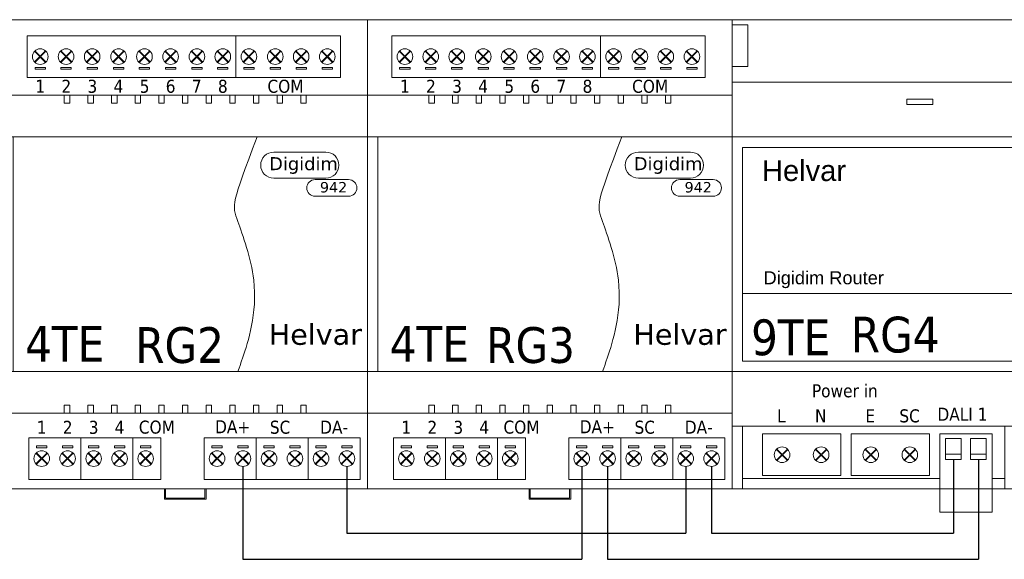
# Model space of a CAD drawing. Extents: x -74 to 5858, y 2827 to 3927.
# Tile 11 of 35: x 1160 to 1349, y 3178 to 3282. Entities that reach past the tile are written whole.
import ezdxf
from ezdxf.enums import TextEntityAlignment as Align

# ---------------------------------------------------------------- set-up
doc = ezdxf.new("R2010")
doc.units = 0
doc.header["$MEASUREMENT"] = 0
doc.layers.get('0').update_dxf_attribs({"linetype": 'CONTINUOUS'})
doc.layers.add('Kader', color=7, linetype='CONTINUOUS', lineweight=50)
doc.styles.add('Arial', font='arial.ttf')
doc.styles.add('HELVAR', font='tahoma.ttf')
doc.styles.get("Standard").update_dxf_attribs({"font": 'txt.shx'})

# ---------------------------------------------------------------- blocks, each defined once
blk = doc.blocks.new('(910) Digidim Router')
at = {"color": 0, "lineweight": 9}
for p, q in [((0, 0), (0, 90)), ((0, 78), (0, 90)), ((0, 89), (3, 89)), ((0, 81), (0, 89)), ((3, 89), (3, 81)), ((155, 81), (155, 89)), ((155, 89), (158, 89)), ((155, 81), (155, 89)), ((158, 90), (158, 0)), ((158, 90), (158, 83.5)), ((158, 90), (158, 78)), ((158, 90), (158, 80)), ((158, 90), (158, 75)), ((158, 89), (158, 81)), ((0, 81), (3, 81)), ((3, 81), (0, 81)), ((158, 81), (155, 81)), ((158, 81), (155, 81)), ((158, 80), (158, 78)), ((0, 78), (158, 78)), ((0, 67.5), (0, 78)), ((158, 78), (0, 78)), ((158, 78), (0, 78)), ((158, 78), (158, 67.5)), ((33.54, 74.74), (38.54, 74.74)), ((33.54, 73.74), (33.54, 74.74)), ((33.54, 74.74), (38.54, 74.74)), ((33.54, 73.74), (33.54, 74.74)), ((38.54, 73.74), (33.54, 73.74)), ((38.54, 73.74), (33.54, 73.74)), ((38.54, 74.74), (38.54, 73.74)), ((38.54, 74.74), (38.54, 73.74)), ((119.46, 74.74), (124.46, 74.74)), ((119.46, 73.74), (119.46, 74.74)), ((124.46, 74.74), (119.46, 74.74)), ((119.46, 74.74), (119.46, 73.74)), ((124.46, 73.74), (119.46, 73.74)), ((119.46, 73.74), (124.46, 73.74)), ((124.46, 74.74), (124.46, 73.74)), ((124.46, 73.74), (124.46, 74.74)), ((158, 67.5), (0, 67.5)), ((0, 67.5), (0, 22.5)), ((0, 67.5), (0, 65.5)), ((0, 67.5), (158, 67.5)), ((0, 22.5), (0, 67.5)), ((158, 67.5), (0, 67.5)), ((158, 45), (158, 67.5)), ((158, 67.5), (158, 22.5)), ((2, 65.5), (156, 65.5)), ((2, 24.5), (2, 65.5)), ((2, 65.5), (156, 65.5)), ((2, 37.5), (2, 65.5)), ((156, 65.5), (156, 24.5)), ((156, 65.5), (156, 37.5)), ((156, 65.5), (156, 35.5)), ((78.35, 63.02), (88.35, 63.02)), ((130.77, 63.17), (140.77, 63.17)), ((90.85, 60.52), (90.85, 60.52)), ((143.27, 60.67), (143.27, 60.67)), ((88.35, 58.02), (78.35, 58.02)), ((78.35, 56.81), (88.35, 56.81)), ((140.77, 58.17), (130.77, 58.17)), ((138.73, 57.89), (145.13, 57.89)), ((146.73, 56.29), (146.73, 56.29)), ((90.85, 54.31), (90.85, 54.31)), ((145.13, 54.69), (138.73, 54.69)), ((88.35, 51.81), (78.35, 51.81)), ((78.52, 50.42), (88.52, 50.42)), ((91.02, 47.92), (91.02, 47.92)), ((88.52, 45.42), (78.52, 45.42)), ((78.8, 44.25), (88.8, 44.25)), ((91.3, 41.75), (91.3, 41.75)), ((88.8, 39.25), (78.8, 39.25)), ((2, 37.5), (156, 37.5)), ((2, 24.5), (2, 37.5)), ((156, 37.5), (2, 37.5)), ((156, 37.5), (2, 37.5)), ((156, 37.5), (156, 24.5)), ((156, 35.5), (156, 37.5)), ((156, 24.5), (2, 24.5)), ((156, 24.5), (2, 24.5)), ((0, 22.5), (158, 22.5)), ((0, 22.5), (158, 22.5)), ((0, 12), (0, 22.5)), ((158, 22.5), (0, 22.5)), ((158, 22.5), (158, 12)), ((0, 12), (2, 12)), ((0, 0), (0, 12)), ((0, 12), (158, 12)), ((158, 12), (0, 12)), ((158, 12), (0, 12)), ((2, 12), (2, 0)), ((52.33, 12), (2, 12)), ((54.33, 12), (52.33, 12)), ((52.33, 12), (52.33, 0)), ((104.67, 12), (53.33, 12)), ((54.33, 0), (54.33, 12)), ((103.67, 0), (103.67, 12)), ((104.67, 12), (105.67, 12)), ((105.67, 12), (105.67, 0)), ((156, 0), (156, 12)), ((158, 12), (158, 0)), ((158, 10), (158, 12)), ((5.83, 10.54), (20.83, 10.54)), ((5.83, 2.54), (5.83, 10.54)), ((5.83, 10.54), (20.83, 10.54)), ((5.83, 2.54), (5.83, 10.54)), ((20.83, 10.54), (20.83, 2.54)), ((20.83, 10.54), (20.83, 2.54)), ((22.86, 10.54), (37.86, 10.54)), ((22.86, 2.54), (22.86, 10.54)), ((37.86, 10.54), (22.86, 10.54)), ((22.86, 10.54), (22.86, 2.54)), ((37.86, 10.54), (37.86, 2.54)), ((37.86, 2.54), (37.86, 10.54)), ((39.88, 10.54), (49.88, 10.54)), ((39.88, -4.46), (39.88, 10.54)), ((49.88, 10.54), (39.88, 10.54)), ((39.88, 10.54), (39.88, -4.46)), ((40.98, 9.64), (40.98, 5.64)), ((43.98, 9.64), (40.98, 9.64)), ((43.98, 5.64), (43.98, 9.64)), ((45.78, 5.64), (45.78, 9.64)), ((45.78, 9.64), (48.78, 9.64)), ((48.78, 9.64), (48.78, 5.64)), ((49.88, 10.54), (49.88, -4.46)), ((49.88, -4.46), (49.88, 10.54)), ((56.79, 10.54), (66.79, 10.54)), ((56.79, -4.46), (56.79, 10.54)), ((56.79, 10.54), (66.79, 10.54)), ((56.79, -4.46), (56.79, 10.54)), ((57.89, 9.64), (57.89, 5.64)), ((60.89, 9.64), (57.89, 9.64)), ((60.89, 5.64), (60.89, 9.64)), ((62.68, 5.64), (62.68, 9.64)), ((62.68, 9.64), (65.68, 9.64)), ((65.68, 9.64), (65.68, 5.64)), ((66.79, 10.54), (66.79, -4.46)), ((66.79, 10.54), (66.79, -4.46)), ((154.39, 10.54), (142.39, 10.54)), ((142.39, 10.54), (142.39, -4.46)), ((154.39, -4.46), (154.39, 10.54)), ((158, 0), (158, 10)), ((9.58, 6.61), (8.56, 7.63)), ((9.58, 6.61), (10.61, 7.63)), ((17.08, 6.61), (16.06, 7.63)), ((17.08, 6.61), (18.11, 7.63)), ((26.61, 6.61), (25.58, 7.63)), ((26.61, 6.61), (27.63, 7.63)), ((34.11, 6.61), (33.08, 7.63)), ((34.11, 6.61), (35.13, 7.63)), ((8.48, 7.56), (9.51, 6.54)), ((8.48, 5.51), (9.51, 6.54)), ((9.58, 6.46), (8.56, 5.44)), ((9.58, 6.46), (10.61, 5.44)), ((10.68, 7.56), (9.66, 6.54)), ((10.68, 5.51), (9.66, 6.54)), ((15.98, 7.56), (17.01, 6.54)), ((15.98, 5.51), (17.01, 6.54)), ((17.08, 6.46), (16.06, 5.44)), ((17.08, 6.46), (18.11, 5.44)), ((18.18, 7.56), (17.16, 6.54)), ((18.18, 5.51), (17.16, 6.54)), ((25.51, 7.56), (26.53, 6.54)), ((25.51, 5.51), (26.53, 6.54)), ((26.61, 6.46), (25.58, 5.44)), ((26.61, 6.46), (27.63, 5.44)), ((27.7, 7.56), (26.68, 6.54)), ((27.7, 5.51), (26.68, 6.54)), ((33.01, 7.56), (34.03, 6.54)), ((33.01, 5.51), (34.03, 6.54)), ((34.11, 6.46), (33.08, 5.44)), ((34.11, 6.46), (35.13, 5.44)), ((35.2, 7.56), (34.18, 6.54)), ((35.2, 5.51), (34.18, 6.54)), ((43.98, 6.64), (40.98, 6.64)), ((43.98, 5.64), (43.98, 6.64)), ((48.78, 6.64), (45.78, 6.64)), ((48.78, 5.64), (48.78, 6.64)), ((57.89, 5.64), (57.89, 6.64)), ((57.89, 6.64), (60.89, 6.64)), ((62.68, 5.64), (62.68, 6.64)), ((62.68, 6.64), (65.68, 6.64)), ((40.98, 5.64), (43.98, 5.64)), ((48.78, 5.64), (45.78, 5.64)), ((57.89, 5.64), (60.89, 5.64)), ((65.68, 5.64), (62.68, 5.64)), ((20.83, 2.54), (5.83, 2.54)), ((20.83, 2.54), (5.83, 2.54)), ((37.86, 2.54), (22.86, 2.54)), ((22.86, 2.54), (37.86, 2.54)), ((145.85, -1.46), (144.65, -1.46)), ((144.65, -1.46), (144.65, -4.46)), ((145.85, -4.46), (145.85, -1.46)), ((150.93, -4.46), (150.93, -1.46)), ((150.93, -1.46), (152.13, -1.46)), ((152.13, -1.46), (152.13, -4.46)), ((49.88, -4.46), (39.88, -4.46)), ((39.88, -4.46), (49.88, -4.46)), ((66.79, -4.46), (56.79, -4.46)), ((66.79, -4.46), (56.79, -4.46)), ((142.39, -4.46), (154.39, -4.46))]:
    blk.add_line(p, q, dxfattribs=at)
for centre, radius in [((77.5, 60.44), 0.5), ((77.53, 54.29), 0.5), ((77.5, 47.92), 0.5), ((77.5, 41.75), 0.5), ((9.58, 6.54), 1.5), ((17.08, 6.54), 1.5), ((26.61, 6.54), 1.5), ((34.11, 6.54), 1.5)]:
    blk.add_circle(centre, radius, dxfattribs=at)
for centre, radius, start, end in [((78.35, 60.52), 2.5, 90, 180), ((88.35, 60.52), 2.5, 360, 90), ((130.77, 60.67), 2.5, 90, 180), ((140.77, 60.67), 2.5, 360, 90), ((78.35, 60.52), 2.5, 180, 270), ((88.35, 60.52), 2.5, 270, 0), ((130.77, 60.67), 2.5, 180, 270), ((140.77, 60.67), 2.5, 270, 0), ((78.35, 54.31), 2.5, 90, 180), ((88.35, 54.31), 2.5, 360, 90), ((138.73, 56.29), 1.6, 90, 180), ((145.13, 56.29), 1.6, 360, 90), ((138.73, 56.29), 1.6, 180, 270), ((145.13, 56.29), 1.6, 270, 0), ((78.35, 54.31), 2.5, 180, 270), ((88.35, 54.31), 2.5, 270, 0), ((78.52, 47.92), 2.5, 90, 180), ((88.52, 47.92), 2.5, 360, 90), ((78.52, 47.92), 2.5, 180, 270), ((88.52, 47.92), 2.5, 270, 0), ((78.8, 41.75), 2.5, 90, 180), ((88.8, 41.75), 2.5, 360, 90), ((78.8, 41.75), 2.5, 180, 270), ((88.8, 41.75), 2.5, 270, 0)]:
    blk.add_arc(centre, radius, start, end, dxfattribs=at)
at = {"layer": 'Kader', "color": 0, "lineweight": 9}
for p, q in [((158, 90), (0, 90)), ((39.88, 2), (2, 2)), ((52.33, 2), (49.88, 2)), ((56.79, 2), (54.33, 2)), ((103.67, 2), (66.79, 2)), ((142.39, 2), (105.67, 2)), ((156, 2), (154.39, 2)), ((158, 0), (0, 0)), ((158, 0), (158, 0))]:
    blk.add_line(p, q, dxfattribs=at)
at = {"layer": 'Kader', "lineweight": 9}
for p, q in [((0, 60), (0, 30)), ((158, 45), (158, 60)), ((158, 30), (158, 60))]:
    blk.add_line(p, q, dxfattribs=at)
at = {"color": 0, "lineweight": 9}
for s, height, style, p in [('Helvar', 4, 'Arial', (5.72, 59.05)), ('Power/Status', 1.2, 'Arial', (78.83, 59.81)), ('Digidim', 2.5, 'Arial', (129.56, 59.59)), ('910', 2, 'Arial', (139.49, 55.39)), ('DALI 1', 1.2, 'Arial', (78.79, 53.74)), ('DALI 2', 1.2, 'Arial', (78.82, 47.32)), ('Digidim Router', 2.5, 'Arial', (6.03, 39.24)), ('Link/Activity', 1.2, 'Arial', (78.7, 41.17)), ('Power in', 2.5, 'HELVAR', (15.3, 17.56)), ('DALI 1', 2.5, 'HELVAR', (39.4, 13.06)), ('DALI 2', 2.5, 'HELVAR', (55.79, 12.92)), ('Ethernet', 2.5, 'HELVAR', (140.25, 13.08)), ('RJ45', 2.5, 'HELVAR', (144.17, 3.59))]:
    blk.add_text(s, height=height, dxfattribs=dict(at, style=style)).set_placement(p)
at = {"style": 'HELVAR'}
blk.add_text('9TE', height=6.858, dxfattribs=at).set_placement((3.63, 25.64))
at = {"color": 0, "lineweight": 9, "style": 'HELVAR'}
for s, p in [('L', (9.45, 12)), ('N', (17, 12)), ('E', (26.51, 12)), ('SC', (34.06, 12))]:
    blk.add_text(s, height=2.5, dxfattribs=at).set_placement(p, align=Align.BOTTOM_CENTER)

msp = doc.modelspace()

# ---------------------------------------------------------------- linework, layer by layer
at = {"color": 0, "lineweight": 9}
for p, q in [((1156.48, 3281.8), (1226.48, 3281.8)), ((1226.48, 3281.8), (1226.48, 3191.8)), ((1226.48, 3281.8), (1296.48, 3281.8)), ((1226.48, 3191.8), (1226.48, 3281.8)), ((1296.48, 3281.8), (1296.48, 3191.8)), ((1161.12, 3278.71), (1161.12, 3270.71)), ((1161.12, 3278.71), (1161.12, 3270.71)), ((1161.12, 3278.71), (1176.16, 3278.71)), ((1161.12, 3270.71), (1161.12, 3278.71)), ((1176.16, 3278.71), (1191.2, 3278.71)), ((1191.2, 3278.71), (1206.24, 3278.71)), ((1206.24, 3278.71), (1221.28, 3278.71)), ((1221.28, 3278.71), (1221.28, 3270.71)), ((1221.28, 3278.71), (1221.28, 3270.71)), ((1221.28, 3278.71), (1221.28, 3270.71)), ((1221.28, 3278.71), (1221.28, 3270.71)), ((1221.28, 3278.71), (1221.28, 3270.71)), ((1231.12, 3278.71), (1231.12, 3270.71)), ((1231.12, 3278.71), (1231.12, 3270.71)), ((1231.12, 3278.71), (1246.16, 3278.71)), ((1231.12, 3270.71), (1231.12, 3278.71)), ((1246.16, 3278.71), (1261.2, 3278.71)), ((1261.2, 3278.71), (1276.24, 3278.71)), ((1276.24, 3278.71), (1291.28, 3278.71)), ((1291.28, 3278.71), (1291.28, 3270.71)), ((1291.28, 3278.71), (1291.28, 3270.71)), ((1291.28, 3278.71), (1291.28, 3270.71)), ((1291.28, 3278.71), (1291.28, 3270.71)), ((1291.28, 3278.71), (1291.28, 3270.71)), ((1176.16, 3270.71), (1161.12, 3270.71)), ((1191.2, 3270.71), (1176.16, 3270.71)), ((1206.24, 3270.71), (1191.2, 3270.71)), ((1221.28, 3270.71), (1206.24, 3270.71)), ((1246.16, 3270.71), (1231.12, 3270.71)), ((1261.2, 3270.71), (1246.16, 3270.71)), ((1276.24, 3270.71), (1261.2, 3270.71)), ((1291.28, 3270.71), (1276.24, 3270.71)), ((1205.28, 3259.3), (1226.48, 3259.3)), ((1226.48, 3259.3), (1226.48, 3214.3)), ((1275.28, 3259.3), (1296.48, 3259.3)), ((1296.48, 3259.3), (1296.48, 3214.3)), ((1226.48, 3214.3), (1201.62, 3214.3)), ((1296.48, 3214.3), (1271.62, 3214.3)), ((1161.45, 3193.6), (1161.45, 3201.6)), ((1161.45, 3193.6), (1161.45, 3201.6)), ((1171.43, 3193.6), (1171.43, 3201.6)), ((1171.43, 3193.6), (1171.43, 3201.6)), ((1171.43, 3193.6), (1171.43, 3201.6)), ((1181.41, 3193.6), (1181.41, 3201.6)), ((1186.8, 3193.6), (1186.8, 3201.6)), ((1195.12, 3193.6), (1195.12, 3201.6)), ((1195.12, 3193.6), (1195.12, 3201.6)), ((1205.1, 3193.6), (1205.1, 3201.6)), ((1205.1, 3193.6), (1205.1, 3201.6)), ((1205.1, 3193.6), (1205.1, 3201.6)), ((1205.1, 3193.6), (1205.1, 3201.6)), ((1215.08, 3193.6), (1215.08, 3201.6)), ((1215.08, 3193.6), (1215.08, 3201.6)), ((1215.08, 3193.6), (1215.08, 3201.6)), ((1215.08, 3193.6), (1215.08, 3201.6)), ((1225.06, 3193.6), (1225.06, 3201.6)), ((1225.06, 3193.6), (1225.06, 3201.6)), ((1231.45, 3193.6), (1231.45, 3201.6)), ((1231.45, 3193.6), (1231.45, 3201.6)), ((1241.43, 3193.6), (1241.43, 3201.6)), ((1241.43, 3193.6), (1241.43, 3201.6)), ((1241.43, 3193.6), (1241.43, 3201.6)), ((1251.41, 3193.6), (1251.41, 3201.6)), ((1256.8, 3193.6), (1256.8, 3201.6)), ((1265.12, 3193.6), (1265.12, 3201.6)), ((1265.12, 3193.6), (1265.12, 3201.6)), ((1275.1, 3193.6), (1275.1, 3201.6)), ((1275.1, 3193.6), (1275.1, 3201.6)), ((1275.1, 3193.6), (1275.1, 3201.6)), ((1275.1, 3193.6), (1275.1, 3201.6)), ((1285.08, 3193.6), (1285.08, 3201.6)), ((1285.08, 3193.6), (1285.08, 3201.6)), ((1285.08, 3193.6), (1285.08, 3201.6)), ((1285.08, 3193.6), (1285.08, 3201.6)), ((1295.06, 3193.6), (1295.06, 3201.6)), ((1295.06, 3193.6), (1295.06, 3201.6)), ((1226.48, 3191.8), (1156.48, 3191.8)), ((1187.48, 3189.8), (1187.48, 3191.8)), ((1195.48, 3189.8), (1195.48, 3191.8)), ((1296.48, 3191.8), (1226.48, 3191.8)), ((1257.48, 3189.8), (1257.48, 3191.8)), ((1265.48, 3189.8), (1265.48, 3191.8)), ((1191.48, 3189.8), (1187.48, 3189.8)), ((1191.48, 3189.8), (1195.48, 3189.8)), ((1261.48, 3189.8), (1257.48, 3189.8)), ((1261.48, 3189.8), (1265.48, 3189.8))]:
    msp.add_line(p, q, dxfattribs=at)
at = {"lineweight": 9}
for p, q in [((1201.18, 3278.71), (1201.18, 3270.71)), ((1271.18, 3278.71), (1271.18, 3270.71))]:
    msp.add_line(p, q, dxfattribs=at)
for p, q in [((1338.97, 3197.44), (1338.97, 3183.28)), ((1343.76, 3197.44), (1343.76, 3178.28)), ((1202.57, 3196.1), (1202.57, 3178.28)), ((1222.53, 3196.1), (1222.53, 3183.28)), ((1267.6, 3196.1), (1267.6, 3178.28)), ((1272.57, 3196.1), (1272.57, 3178.28)), ((1287.56, 3196.1), (1287.56, 3183.28)), ((1292.53, 3196.1), (1292.53, 3183.28)), ((1222.53, 3183.28), (1287.56, 3183.28)), ((1292.53, 3183.28), (1338.97, 3183.28)), ((1202.57, 3178.28), (1267.6, 3178.28)), ((1272.57, 3178.28), (1343.76, 3178.28))]:
    msp.add_line(p, q)
at = {"color": 0, "lineweight": 9}
for points in [[(1156.48, 3281.8), (1226.48, 3281.8), (1226.48, 3267.3), (1156.48, 3267.3)], [(1226.48, 3281.8), (1296.48, 3281.8), (1296.48, 3267.3), (1226.48, 3267.3)], [(1164.64, 3272.28), (1162.65, 3272.28), (1162.65, 3272.64), (1164.64, 3272.64)], [(1169.61, 3272.28), (1167.62, 3272.28), (1167.62, 3272.64), (1169.61, 3272.64)], [(1174.62, 3272.28), (1172.63, 3272.28), (1172.63, 3272.64), (1174.62, 3272.64)], [(1179.68, 3272.28), (1177.69, 3272.28), (1177.69, 3272.64), (1179.68, 3272.64)], [(1184.65, 3272.28), (1182.66, 3272.28), (1182.66, 3272.64), (1184.65, 3272.64)], [(1189.66, 3272.28), (1187.67, 3272.28), (1187.67, 3272.64), (1189.66, 3272.64)], [(1194.72, 3272.28), (1192.74, 3272.28), (1192.74, 3272.64), (1194.72, 3272.64)], [(1199.69, 3272.28), (1197.71, 3272.28), (1197.71, 3272.64), (1199.69, 3272.64)], [(1204.7, 3272.28), (1202.71, 3272.28), (1202.71, 3272.64), (1204.7, 3272.64)], [(1209.77, 3272.28), (1207.78, 3272.28), (1207.78, 3272.64), (1209.77, 3272.64)], [(1214.74, 3272.28), (1212.75, 3272.28), (1212.75, 3272.64), (1214.74, 3272.64)], [(1219.74, 3272.28), (1217.76, 3272.28), (1217.76, 3272.64), (1219.74, 3272.64)], [(1234.64, 3272.28), (1232.65, 3272.28), (1232.65, 3272.64), (1234.64, 3272.64)], [(1239.61, 3272.28), (1237.62, 3272.28), (1237.62, 3272.64), (1239.61, 3272.64)], [(1244.62, 3272.28), (1242.63, 3272.28), (1242.63, 3272.64), (1244.62, 3272.64)], [(1249.68, 3272.28), (1247.69, 3272.28), (1247.69, 3272.64), (1249.68, 3272.64)], [(1254.65, 3272.28), (1252.66, 3272.28), (1252.66, 3272.64), (1254.65, 3272.64)], [(1259.66, 3272.28), (1257.67, 3272.28), (1257.67, 3272.64), (1259.66, 3272.64)], [(1264.72, 3272.28), (1262.74, 3272.28), (1262.74, 3272.64), (1264.72, 3272.64)], [(1269.69, 3272.28), (1267.71, 3272.28), (1267.71, 3272.64), (1269.69, 3272.64)], [(1274.7, 3272.28), (1272.71, 3272.28), (1272.71, 3272.64), (1274.7, 3272.64)], [(1279.77, 3272.28), (1277.78, 3272.28), (1277.78, 3272.64), (1279.77, 3272.64)], [(1284.74, 3272.28), (1282.75, 3272.28), (1282.75, 3272.64), (1284.74, 3272.64)], [(1289.74, 3272.28), (1287.76, 3272.28), (1287.76, 3272.64), (1289.74, 3272.64)], [(1156.48, 3267.3), (1226.48, 3267.3), (1226.48, 3259.3), (1156.48, 3259.3)], [(1168.27, 3267.3), (1169.31, 3267.3), (1169.31, 3265.77), (1168.27, 3265.77)], [(1172.81, 3267.3), (1173.85, 3267.3), (1173.85, 3265.77), (1172.81, 3265.77)], [(1177.35, 3267.3), (1178.39, 3267.3), (1178.39, 3265.77), (1177.35, 3265.77)], [(1181.89, 3267.3), (1182.93, 3267.3), (1182.93, 3265.77), (1181.89, 3265.77)], [(1186.42, 3267.3), (1187.46, 3267.3), (1187.46, 3265.77), (1186.42, 3265.77)], [(1190.96, 3267.3), (1192, 3267.3), (1192, 3265.77), (1190.96, 3265.77)], [(1195.5, 3267.3), (1196.54, 3267.3), (1196.54, 3265.77), (1195.5, 3265.77)], [(1200.04, 3267.3), (1201.08, 3267.3), (1201.08, 3265.77), (1200.04, 3265.77)], [(1204.58, 3267.3), (1205.62, 3267.3), (1205.62, 3265.77), (1204.58, 3265.77)], [(1209.12, 3267.3), (1210.15, 3267.3), (1210.15, 3265.77), (1209.12, 3265.77)], [(1214.69, 3267.3), (1213.65, 3267.3), (1213.65, 3265.77), (1214.69, 3265.77)], [(1226.48, 3267.3), (1296.48, 3267.3), (1296.48, 3259.3), (1226.48, 3259.3)], [(1238.27, 3267.3), (1239.31, 3267.3), (1239.31, 3265.77), (1238.27, 3265.77)], [(1242.81, 3267.3), (1243.85, 3267.3), (1243.85, 3265.77), (1242.81, 3265.77)], [(1247.35, 3267.3), (1248.39, 3267.3), (1248.39, 3265.77), (1247.35, 3265.77)], [(1251.89, 3267.3), (1252.93, 3267.3), (1252.93, 3265.77), (1251.89, 3265.77)], [(1256.42, 3267.3), (1257.46, 3267.3), (1257.46, 3265.77), (1256.42, 3265.77)], [(1260.96, 3267.3), (1262, 3267.3), (1262, 3265.77), (1260.96, 3265.77)], [(1265.5, 3267.3), (1266.54, 3267.3), (1266.54, 3265.77), (1265.5, 3265.77)], [(1270.04, 3267.3), (1271.08, 3267.3), (1271.08, 3265.77), (1270.04, 3265.77)], [(1274.58, 3267.3), (1275.62, 3267.3), (1275.62, 3265.77), (1274.58, 3265.77)], [(1279.12, 3267.3), (1280.15, 3267.3), (1280.15, 3265.77), (1279.12, 3265.77)], [(1284.69, 3267.3), (1283.65, 3267.3), (1283.65, 3265.77), (1284.69, 3265.77)], [(1226.48, 3259.3), (1228.48, 3259.3), (1228.48, 3214.3), (1226.48, 3214.3)], [(1156.48, 3214.3), (1226.48, 3214.3), (1226.48, 3206.3), (1156.48, 3206.3)], [(1226.48, 3214.3), (1296.48, 3214.3), (1296.48, 3206.3), (1226.48, 3206.3)], [(1168.27, 3206.3), (1169.31, 3206.3), (1169.31, 3207.82), (1168.27, 3207.82)], [(1172.81, 3206.3), (1173.85, 3206.3), (1173.85, 3207.82), (1172.81, 3207.82)], [(1177.35, 3206.3), (1178.39, 3206.3), (1178.39, 3207.82), (1177.35, 3207.82)], [(1181.89, 3206.3), (1182.93, 3206.3), (1182.93, 3207.82), (1181.89, 3207.82)], [(1186.42, 3206.3), (1187.46, 3206.3), (1187.46, 3207.82), (1186.42, 3207.82)], [(1190.96, 3206.3), (1192, 3206.3), (1192, 3207.82), (1190.96, 3207.82)], [(1195.5, 3206.3), (1196.54, 3206.3), (1196.54, 3207.82), (1195.5, 3207.82)], [(1200.04, 3206.3), (1201.08, 3206.3), (1201.08, 3207.82), (1200.04, 3207.82)], [(1204.58, 3206.3), (1205.62, 3206.3), (1205.62, 3207.82), (1204.58, 3207.82)], [(1209.12, 3206.3), (1210.15, 3206.3), (1210.15, 3207.82), (1209.12, 3207.82)], [(1214.69, 3206.3), (1213.65, 3206.3), (1213.65, 3207.82), (1214.69, 3207.82)], [(1238.27, 3206.3), (1239.31, 3206.3), (1239.31, 3207.82), (1238.27, 3207.82)], [(1242.81, 3206.3), (1243.85, 3206.3), (1243.85, 3207.82), (1242.81, 3207.82)], [(1247.35, 3206.3), (1248.39, 3206.3), (1248.39, 3207.82), (1247.35, 3207.82)], [(1251.89, 3206.3), (1252.93, 3206.3), (1252.93, 3207.82), (1251.89, 3207.82)], [(1256.42, 3206.3), (1257.46, 3206.3), (1257.46, 3207.82), (1256.42, 3207.82)], [(1260.96, 3206.3), (1262, 3206.3), (1262, 3207.82), (1260.96, 3207.82)], [(1265.5, 3206.3), (1266.54, 3206.3), (1266.54, 3207.82), (1265.5, 3207.82)], [(1270.04, 3206.3), (1271.08, 3206.3), (1271.08, 3207.82), (1270.04, 3207.82)], [(1274.58, 3206.3), (1275.62, 3206.3), (1275.62, 3207.82), (1274.58, 3207.82)], [(1279.12, 3206.3), (1280.15, 3206.3), (1280.15, 3207.82), (1279.12, 3207.82)], [(1284.69, 3206.3), (1283.65, 3206.3), (1283.65, 3207.82), (1284.69, 3207.82)], [(1162.94, 3200.03), (1164.92, 3200.03), (1164.92, 3199.68), (1162.94, 3199.68)], [(1167.91, 3200.03), (1169.9, 3200.03), (1169.9, 3199.68), (1167.91, 3199.68)], [(1172.92, 3200.03), (1174.9, 3200.03), (1174.9, 3199.68), (1172.92, 3199.68)], [(1177.89, 3200.03), (1179.87, 3200.03), (1179.87, 3199.68), (1177.89, 3199.68)], [(1182.89, 3200.03), (1184.88, 3200.03), (1184.88, 3199.68), (1182.89, 3199.68)], [(1196.61, 3200.03), (1198.59, 3200.03), (1198.59, 3199.68), (1196.61, 3199.68)], [(1201.58, 3200.03), (1203.56, 3200.03), (1203.56, 3199.68), (1201.58, 3199.68)], [(1206.58, 3200.03), (1208.57, 3200.03), (1208.57, 3199.68), (1206.58, 3199.68)], [(1211.55, 3200.03), (1213.54, 3200.03), (1213.54, 3199.68), (1211.55, 3199.68)], [(1216.56, 3200.03), (1218.55, 3200.03), (1218.55, 3199.68), (1216.56, 3199.68)], [(1221.53, 3200.03), (1223.52, 3200.03), (1223.52, 3199.68), (1221.53, 3199.68)], [(1232.94, 3200.03), (1234.92, 3200.03), (1234.92, 3199.68), (1232.94, 3199.68)], [(1237.91, 3200.03), (1239.9, 3200.03), (1239.9, 3199.68), (1237.91, 3199.68)], [(1242.92, 3200.03), (1244.9, 3200.03), (1244.9, 3199.68), (1242.92, 3199.68)], [(1247.89, 3200.03), (1249.87, 3200.03), (1249.87, 3199.68), (1247.89, 3199.68)], [(1252.89, 3200.03), (1254.88, 3200.03), (1254.88, 3199.68), (1252.89, 3199.68)], [(1266.61, 3200.03), (1268.59, 3200.03), (1268.59, 3199.68), (1266.61, 3199.68)], [(1271.58, 3200.03), (1273.56, 3200.03), (1273.56, 3199.68), (1271.58, 3199.68)], [(1276.58, 3200.03), (1278.57, 3200.03), (1278.57, 3199.68), (1276.58, 3199.68)], [(1281.55, 3200.03), (1283.54, 3200.03), (1283.54, 3199.68), (1281.55, 3199.68)], [(1286.56, 3200.03), (1288.55, 3200.03), (1288.55, 3199.68), (1286.56, 3199.68)], [(1291.53, 3200.03), (1293.52, 3200.03), (1293.52, 3199.68), (1291.53, 3199.68)]]:
    msp.add_lwpolyline(points, close=True, dxfattribs=at)
for points in [[(1176.16, 3278.71), (1161.12, 3278.71)], [(1191.2, 3278.71), (1176.16, 3278.71)], [(1206.24, 3278.71), (1191.2, 3278.71)], [(1221.28, 3278.71), (1206.24, 3278.71)], [(1246.16, 3278.71), (1231.12, 3278.71)], [(1261.2, 3278.71), (1246.16, 3278.71)], [(1276.24, 3278.71), (1261.2, 3278.71)], [(1291.28, 3278.71), (1276.24, 3278.71)], [(1162.55, 3275.73), (1163.57, 3274.71)], [(1163.65, 3274.79), (1162.62, 3275.81)], [(1163.65, 3274.79), (1164.67, 3275.81)], [(1164.74, 3275.73), (1163.72, 3274.71)], [(1167.52, 3275.73), (1168.54, 3274.71)], [(1168.62, 3274.79), (1167.59, 3275.81)], [(1168.62, 3274.79), (1169.64, 3275.81)], [(1169.71, 3275.73), (1168.69, 3274.71)], [(1172.53, 3275.73), (1173.55, 3274.71)], [(1173.62, 3274.79), (1172.6, 3275.81)], [(1173.62, 3274.79), (1174.65, 3275.81)], [(1174.72, 3275.73), (1173.7, 3274.71)], [(1177.59, 3275.73), (1178.61, 3274.71)], [(1178.69, 3274.79), (1177.67, 3275.81)], [(1178.69, 3274.79), (1179.71, 3275.81)], [(1179.79, 3275.73), (1178.76, 3274.71)], [(1182.56, 3275.73), (1183.58, 3274.71)], [(1183.66, 3274.79), (1182.64, 3275.81)], [(1183.66, 3274.79), (1184.68, 3275.81)], [(1184.76, 3275.73), (1183.73, 3274.71)], [(1187.57, 3275.73), (1188.59, 3274.71)], [(1188.67, 3274.79), (1187.64, 3275.81)], [(1188.67, 3274.79), (1189.69, 3275.81)], [(1189.76, 3275.73), (1188.74, 3274.71)], [(1192.63, 3275.73), (1193.65, 3274.71)], [(1193.73, 3274.79), (1192.71, 3275.81)], [(1193.73, 3274.79), (1194.75, 3275.81)], [(1194.83, 3275.73), (1193.81, 3274.71)], [(1197.6, 3275.73), (1198.62, 3274.71)], [(1198.7, 3274.79), (1197.68, 3275.81)], [(1198.7, 3274.79), (1199.72, 3275.81)], [(1199.8, 3275.73), (1198.78, 3274.71)], [(1202.61, 3275.73), (1203.63, 3274.71)], [(1203.71, 3274.79), (1202.69, 3275.81)], [(1203.71, 3274.79), (1204.73, 3275.81)], [(1204.81, 3275.73), (1203.78, 3274.71)], [(1207.67, 3275.73), (1208.7, 3274.71)], [(1208.77, 3274.79), (1207.75, 3275.81)], [(1208.77, 3274.79), (1209.79, 3275.81)], [(1209.87, 3275.73), (1208.85, 3274.71)], [(1212.64, 3275.73), (1213.67, 3274.71)], [(1213.74, 3274.79), (1212.72, 3275.81)], [(1213.74, 3274.79), (1214.76, 3275.81)], [(1214.84, 3275.73), (1213.82, 3274.71)], [(1217.65, 3275.73), (1218.67, 3274.71)], [(1218.75, 3274.79), (1217.73, 3275.81)], [(1218.75, 3274.79), (1219.77, 3275.81)], [(1219.85, 3275.73), (1218.83, 3274.71)], [(1232.55, 3275.73), (1233.57, 3274.71)], [(1233.65, 3274.79), (1232.62, 3275.81)], [(1233.65, 3274.79), (1234.67, 3275.81)], [(1234.74, 3275.73), (1233.72, 3274.71)], [(1237.52, 3275.73), (1238.54, 3274.71)], [(1238.62, 3274.79), (1237.59, 3275.81)], [(1238.62, 3274.79), (1239.64, 3275.81)], [(1239.71, 3275.73), (1238.69, 3274.71)], [(1242.53, 3275.73), (1243.55, 3274.71)], [(1243.62, 3274.79), (1242.6, 3275.81)], [(1243.62, 3274.79), (1244.65, 3275.81)], [(1244.72, 3275.73), (1243.7, 3274.71)], [(1247.59, 3275.73), (1248.61, 3274.71)], [(1248.69, 3274.79), (1247.67, 3275.81)], [(1248.69, 3274.79), (1249.71, 3275.81)], [(1249.79, 3275.73), (1248.76, 3274.71)], [(1252.56, 3275.73), (1253.58, 3274.71)], [(1253.66, 3274.79), (1252.64, 3275.81)], [(1253.66, 3274.79), (1254.68, 3275.81)], [(1254.76, 3275.73), (1253.73, 3274.71)], [(1257.57, 3275.73), (1258.59, 3274.71)], [(1258.67, 3274.79), (1257.64, 3275.81)], [(1258.67, 3274.79), (1259.69, 3275.81)], [(1259.76, 3275.73), (1258.74, 3274.71)], [(1262.63, 3275.73), (1263.65, 3274.71)], [(1263.73, 3274.79), (1262.71, 3275.81)], [(1263.73, 3274.79), (1264.75, 3275.81)], [(1264.83, 3275.73), (1263.81, 3274.71)], [(1267.6, 3275.73), (1268.62, 3274.71)], [(1268.7, 3274.79), (1267.68, 3275.81)], [(1268.7, 3274.79), (1269.72, 3275.81)], [(1269.8, 3275.73), (1268.78, 3274.71)], [(1272.61, 3275.73), (1273.63, 3274.71)], [(1273.71, 3274.79), (1272.69, 3275.81)], [(1273.71, 3274.79), (1274.73, 3275.81)], [(1274.81, 3275.73), (1273.78, 3274.71)], [(1277.67, 3275.73), (1278.7, 3274.71)], [(1278.77, 3274.79), (1277.75, 3275.81)], [(1278.77, 3274.79), (1279.79, 3275.81)], [(1279.87, 3275.73), (1278.85, 3274.71)], [(1282.64, 3275.73), (1283.67, 3274.71)], [(1283.74, 3274.79), (1282.72, 3275.81)], [(1283.74, 3274.79), (1284.76, 3275.81)], [(1284.84, 3275.73), (1283.82, 3274.71)], [(1287.65, 3275.73), (1288.67, 3274.71)], [(1288.75, 3274.79), (1287.73, 3275.81)], [(1288.75, 3274.79), (1289.77, 3275.81)], [(1289.85, 3275.73), (1288.83, 3274.71)], [(1162.55, 3273.69), (1163.57, 3274.71)], [(1163.65, 3274.64), (1162.62, 3273.61)], [(1163.65, 3274.64), (1164.67, 3273.61)], [(1164.74, 3273.69), (1163.72, 3274.71)], [(1167.52, 3273.69), (1168.54, 3274.71)], [(1168.62, 3274.64), (1167.59, 3273.61)], [(1168.62, 3274.64), (1169.64, 3273.61)], [(1169.71, 3273.69), (1168.69, 3274.71)], [(1172.53, 3273.69), (1173.55, 3274.71)], [(1173.63, 3274.64), (1172.6, 3273.61)], [(1173.63, 3274.64), (1174.65, 3273.61)], [(1174.72, 3273.69), (1173.7, 3274.71)], [(1177.59, 3273.69), (1178.61, 3274.71)], [(1178.69, 3274.64), (1177.67, 3273.61)], [(1178.69, 3274.64), (1179.71, 3273.61)], [(1179.79, 3273.69), (1178.76, 3274.71)], [(1182.56, 3273.69), (1183.58, 3274.71)], [(1183.66, 3274.64), (1182.64, 3273.61)], [(1183.66, 3274.64), (1184.68, 3273.61)], [(1184.76, 3273.69), (1183.73, 3274.71)], [(1187.57, 3273.69), (1188.59, 3274.71)], [(1188.67, 3274.64), (1187.64, 3273.61)], [(1188.67, 3274.64), (1189.69, 3273.61)], [(1189.76, 3273.69), (1188.74, 3274.71)], [(1192.63, 3273.69), (1193.65, 3274.71)], [(1193.73, 3274.64), (1192.71, 3273.61)], [(1193.73, 3274.64), (1194.75, 3273.61)], [(1194.83, 3273.69), (1193.81, 3274.71)], [(1197.6, 3273.69), (1198.62, 3274.71)], [(1198.7, 3274.64), (1197.68, 3273.61)], [(1198.7, 3274.64), (1199.72, 3273.61)], [(1199.8, 3273.69), (1198.78, 3274.71)], [(1202.61, 3273.69), (1203.63, 3274.71)], [(1203.71, 3274.64), (1202.69, 3273.61)], [(1203.71, 3274.64), (1204.73, 3273.61)], [(1204.81, 3273.69), (1203.78, 3274.71)], [(1207.67, 3273.69), (1208.7, 3274.71)], [(1208.77, 3274.64), (1207.75, 3273.61)], [(1208.77, 3274.64), (1209.79, 3273.61)], [(1209.87, 3273.69), (1208.85, 3274.71)], [(1212.64, 3273.69), (1213.67, 3274.71)], [(1213.74, 3274.64), (1212.72, 3273.61)], [(1213.74, 3274.64), (1214.76, 3273.61)], [(1214.84, 3273.69), (1213.82, 3274.71)], [(1217.65, 3273.69), (1218.67, 3274.71)], [(1218.75, 3274.64), (1217.73, 3273.61)], [(1218.75, 3274.64), (1219.77, 3273.61)], [(1219.85, 3273.69), (1218.83, 3274.71)], [(1232.55, 3273.69), (1233.57, 3274.71)], [(1233.65, 3274.64), (1232.62, 3273.61)], [(1233.65, 3274.64), (1234.67, 3273.61)], [(1234.74, 3273.69), (1233.72, 3274.71)], [(1237.52, 3273.69), (1238.54, 3274.71)], [(1238.62, 3274.64), (1237.59, 3273.61)], [(1238.62, 3274.64), (1239.64, 3273.61)], [(1239.71, 3273.69), (1238.69, 3274.71)], [(1242.53, 3273.69), (1243.55, 3274.71)], [(1243.63, 3274.64), (1242.6, 3273.61)], [(1243.63, 3274.64), (1244.65, 3273.61)], [(1244.72, 3273.69), (1243.7, 3274.71)], [(1247.59, 3273.69), (1248.61, 3274.71)], [(1248.69, 3274.64), (1247.67, 3273.61)], [(1248.69, 3274.64), (1249.71, 3273.61)], [(1249.79, 3273.69), (1248.76, 3274.71)], [(1252.56, 3273.69), (1253.58, 3274.71)], [(1253.66, 3274.64), (1252.64, 3273.61)], [(1253.66, 3274.64), (1254.68, 3273.61)], [(1254.76, 3273.69), (1253.73, 3274.71)], [(1257.57, 3273.69), (1258.59, 3274.71)], [(1258.67, 3274.64), (1257.64, 3273.61)], [(1258.67, 3274.64), (1259.69, 3273.61)], [(1259.76, 3273.69), (1258.74, 3274.71)], [(1262.63, 3273.69), (1263.65, 3274.71)], [(1263.73, 3274.64), (1262.71, 3273.61)], [(1263.73, 3274.64), (1264.75, 3273.61)], [(1264.83, 3273.69), (1263.81, 3274.71)], [(1267.6, 3273.69), (1268.62, 3274.71)], [(1268.7, 3274.64), (1267.68, 3273.61)], [(1268.7, 3274.64), (1269.72, 3273.61)], [(1269.8, 3273.69), (1268.78, 3274.71)], [(1272.61, 3273.69), (1273.63, 3274.71)], [(1273.71, 3274.64), (1272.69, 3273.61)], [(1273.71, 3274.64), (1274.73, 3273.61)], [(1274.81, 3273.69), (1273.78, 3274.71)], [(1277.67, 3273.69), (1278.7, 3274.71)], [(1278.77, 3274.64), (1277.75, 3273.61)], [(1278.77, 3274.64), (1279.79, 3273.61)], [(1279.87, 3273.69), (1278.85, 3274.71)], [(1282.64, 3273.69), (1283.67, 3274.71)], [(1283.74, 3274.64), (1282.72, 3273.61)], [(1283.74, 3274.64), (1284.76, 3273.61)], [(1284.84, 3273.69), (1283.82, 3274.71)], [(1287.65, 3273.69), (1288.67, 3274.71)], [(1288.75, 3274.64), (1287.73, 3273.61)], [(1288.75, 3274.64), (1289.77, 3273.61)], [(1289.85, 3273.69), (1288.83, 3274.71)], [(1161.12, 3270.71), (1171.09, 3270.71)], [(1171.09, 3270.71), (1176.16, 3270.71)], [(1176.16, 3270.71), (1186.14, 3270.71)], [(1186.14, 3270.71), (1191.2, 3270.71)], [(1191.2, 3270.71), (1201.18, 3270.71)], [(1201.18, 3270.71), (1206.24, 3270.71)], [(1206.24, 3270.71), (1216.22, 3270.71)], [(1216.22, 3270.71), (1221.28, 3270.71)], [(1231.12, 3270.71), (1241.09, 3270.71)], [(1241.09, 3270.71), (1246.16, 3270.71)], [(1246.16, 3270.71), (1256.14, 3270.71)], [(1256.14, 3270.71), (1261.2, 3270.71)], [(1261.2, 3270.71), (1271.18, 3270.71)], [(1271.18, 3270.71), (1276.24, 3270.71)], [(1276.24, 3270.71), (1286.22, 3270.71)], [(1286.22, 3270.71), (1291.28, 3270.71)], [(1226.48, 3259.3), (1226.48, 3269.3), (1226.48, 3267.3), (1156.48, 3267.3)], [(1296.48, 3259.3), (1296.48, 3269.3), (1296.48, 3267.3), (1226.48, 3267.3)], [(1202.14, 3267.3), (1212.12, 3267.3)], [(1272.14, 3267.3), (1282.12, 3267.3)], [(1226.48, 3236.8), (1226.48, 3259.3), (1156.48, 3259.3), (1156.48, 3214.3), (1226.48, 3214.3)], [(1205.28, 3259.3), (1156.48, 3259.3), (1156.48, 3214.3), (1201.62, 3214.3)], [(1156.48, 3214.3), (1158.48, 3214.3), (1158.48, 3259.3), (1205.28, 3259.3), (1158.48, 3259.3), (1158.48, 3214.3), (1201.62, 3214.3)], [(1296.48, 3236.8), (1296.48, 3259.3), (1226.48, 3259.3), (1226.48, 3214.3), (1296.48, 3214.3)], [(1275.28, 3259.3), (1226.48, 3259.3), (1226.48, 3214.3), (1271.62, 3214.3)], [(1226.48, 3214.3), (1228.48, 3214.3), (1228.48, 3259.3), (1275.28, 3259.3), (1228.48, 3259.3), (1228.48, 3214.3), (1271.62, 3214.3)], [(1226.48, 3214.3), (1226.48, 3204.3), (1226.48, 3206.3), (1156.48, 3206.3)], [(1296.48, 3214.3), (1296.48, 3204.3), (1296.48, 3206.3), (1226.48, 3206.3)], [(1171.43, 3201.6), (1161.45, 3201.6)], [(1186.8, 3201.6), (1171.43, 3201.6)], [(1205.1, 3201.6), (1195.12, 3201.6)], [(1215.08, 3201.6), (1205.1, 3201.6)], [(1225.06, 3201.6), (1215.08, 3201.6)], [(1241.43, 3201.6), (1231.45, 3201.6)], [(1256.8, 3201.6), (1241.43, 3201.6)], [(1275.1, 3201.6), (1265.12, 3201.6)], [(1285.08, 3201.6), (1275.1, 3201.6)], [(1295.06, 3201.6), (1285.08, 3201.6)], [(1162.83, 3198.62), (1163.86, 3197.6)], [(1163.93, 3197.68), (1162.91, 3198.7)], [(1163.93, 3197.68), (1164.95, 3198.7)], [(1165.03, 3198.62), (1164.01, 3197.6)], [(1167.8, 3198.62), (1168.83, 3197.6)], [(1168.9, 3197.68), (1167.88, 3198.7)], [(1168.9, 3197.68), (1169.92, 3198.7)], [(1170, 3198.62), (1168.98, 3197.6)], [(1172.81, 3198.62), (1173.83, 3197.6)], [(1173.91, 3197.68), (1172.89, 3198.7)], [(1173.91, 3197.68), (1174.93, 3198.7)], [(1175.01, 3198.62), (1173.98, 3197.6)], [(1177.78, 3198.62), (1178.8, 3197.6)], [(1178.88, 3197.68), (1177.86, 3198.7)], [(1178.88, 3197.68), (1179.9, 3198.7)], [(1179.98, 3198.62), (1178.96, 3197.6)], [(1182.79, 3198.62), (1183.81, 3197.6)], [(1183.89, 3197.68), (1182.87, 3198.7)], [(1183.89, 3197.68), (1184.91, 3198.7)], [(1184.99, 3198.62), (1183.96, 3197.6)], [(1196.5, 3198.62), (1197.52, 3197.6)], [(1197.6, 3197.68), (1196.58, 3198.7)], [(1197.6, 3197.68), (1198.62, 3198.7)], [(1198.7, 3198.62), (1197.67, 3197.6)], [(1201.47, 3198.62), (1202.49, 3197.6)], [(1202.57, 3197.68), (1201.55, 3198.7)], [(1202.57, 3197.68), (1203.59, 3198.7)], [(1203.67, 3198.62), (1202.65, 3197.6)], [(1206.48, 3198.62), (1207.5, 3197.6)], [(1207.58, 3197.68), (1206.56, 3198.7)], [(1207.58, 3197.68), (1208.6, 3198.7)], [(1208.68, 3198.62), (1207.65, 3197.6)], [(1211.45, 3198.62), (1212.47, 3197.6)], [(1212.55, 3197.68), (1211.53, 3198.7)], [(1212.55, 3197.68), (1213.57, 3198.7)], [(1213.65, 3198.62), (1212.62, 3197.6)], [(1216.46, 3198.62), (1217.48, 3197.6)], [(1217.56, 3197.68), (1216.53, 3198.7)], [(1217.56, 3197.68), (1218.58, 3198.7)], [(1218.65, 3198.62), (1217.63, 3197.6)], [(1221.43, 3198.62), (1222.45, 3197.6)], [(1222.53, 3197.68), (1221.5, 3198.7)], [(1222.53, 3197.68), (1223.55, 3198.7)], [(1223.62, 3198.62), (1222.6, 3197.6)], [(1232.83, 3198.62), (1233.86, 3197.6)], [(1233.93, 3197.68), (1232.91, 3198.7)], [(1233.93, 3197.68), (1234.95, 3198.7)], [(1235.03, 3198.62), (1234.01, 3197.6)], [(1237.8, 3198.62), (1238.83, 3197.6)], [(1238.9, 3197.68), (1237.88, 3198.7)], [(1238.9, 3197.68), (1239.92, 3198.7)], [(1240, 3198.62), (1238.98, 3197.6)], [(1242.81, 3198.62), (1243.83, 3197.6)], [(1243.91, 3197.68), (1242.89, 3198.7)], [(1243.91, 3197.68), (1244.93, 3198.7)], [(1245.01, 3198.62), (1243.98, 3197.6)], [(1247.78, 3198.62), (1248.8, 3197.6)], [(1248.88, 3197.68), (1247.86, 3198.7)], [(1248.88, 3197.68), (1249.9, 3198.7)], [(1249.98, 3198.62), (1248.96, 3197.6)], [(1252.79, 3198.62), (1253.81, 3197.6)], [(1253.89, 3197.68), (1252.87, 3198.7)], [(1253.89, 3197.68), (1254.91, 3198.7)], [(1254.99, 3198.62), (1253.96, 3197.6)], [(1266.5, 3198.62), (1267.52, 3197.6)], [(1267.6, 3197.68), (1266.58, 3198.7)], [(1267.6, 3197.68), (1268.62, 3198.7)], [(1268.7, 3198.62), (1267.67, 3197.6)], [(1271.47, 3198.62), (1272.49, 3197.6)], [(1272.57, 3197.68), (1271.55, 3198.7)], [(1272.57, 3197.68), (1273.59, 3198.7)], [(1273.67, 3198.62), (1272.65, 3197.6)], [(1276.48, 3198.62), (1277.5, 3197.6)], [(1277.58, 3197.68), (1276.56, 3198.7)], [(1277.58, 3197.68), (1278.6, 3198.7)], [(1278.68, 3198.62), (1277.65, 3197.6)], [(1281.45, 3198.62), (1282.47, 3197.6)], [(1282.55, 3197.68), (1281.53, 3198.7)], [(1282.55, 3197.68), (1283.57, 3198.7)], [(1283.65, 3198.62), (1282.62, 3197.6)], [(1286.46, 3198.62), (1287.48, 3197.6)], [(1287.56, 3197.68), (1286.53, 3198.7)], [(1287.56, 3197.68), (1288.58, 3198.7)], [(1288.65, 3198.62), (1287.63, 3197.6)], [(1291.43, 3198.62), (1292.45, 3197.6)], [(1292.53, 3197.68), (1291.5, 3198.7)], [(1292.53, 3197.68), (1293.55, 3198.7)], [(1293.62, 3198.62), (1292.6, 3197.6)], [(1162.83, 3196.58), (1163.86, 3197.6)], [(1163.93, 3197.53), (1162.91, 3196.5)], [(1163.93, 3197.53), (1164.95, 3196.5)], [(1165.03, 3196.58), (1164.01, 3197.6)], [(1167.8, 3196.58), (1168.83, 3197.6)], [(1168.9, 3197.53), (1167.88, 3196.5)], [(1168.9, 3197.53), (1169.92, 3196.5)], [(1170, 3196.58), (1168.98, 3197.6)], [(1172.81, 3196.58), (1173.83, 3197.6)], [(1173.91, 3197.53), (1172.89, 3196.5)], [(1173.91, 3197.53), (1174.93, 3196.5)], [(1175.01, 3196.58), (1173.98, 3197.6)], [(1177.78, 3196.58), (1178.8, 3197.6)], [(1178.88, 3197.53), (1177.86, 3196.5)], [(1178.88, 3197.53), (1179.9, 3196.5)], [(1179.98, 3196.58), (1178.96, 3197.6)], [(1182.79, 3196.58), (1183.81, 3197.6)], [(1183.89, 3197.53), (1182.87, 3196.5)], [(1183.89, 3197.53), (1184.91, 3196.5)], [(1184.99, 3196.58), (1183.96, 3197.6)], [(1196.5, 3196.58), (1197.52, 3197.6)], [(1197.6, 3197.53), (1196.58, 3196.5)], [(1197.6, 3197.53), (1198.62, 3196.5)], [(1198.7, 3196.58), (1197.67, 3197.6)], [(1201.47, 3196.58), (1202.49, 3197.6)], [(1202.57, 3197.53), (1201.55, 3196.5)], [(1202.57, 3197.53), (1203.59, 3196.5)], [(1203.67, 3196.58), (1202.65, 3197.6)], [(1206.48, 3196.58), (1207.5, 3197.6)], [(1207.58, 3197.53), (1206.56, 3196.5)], [(1207.58, 3197.53), (1208.6, 3196.5)], [(1208.68, 3196.58), (1207.65, 3197.6)], [(1211.45, 3196.58), (1212.47, 3197.6)], [(1212.55, 3197.53), (1211.53, 3196.5)], [(1212.55, 3197.53), (1213.57, 3196.5)], [(1213.65, 3196.58), (1212.62, 3197.6)], [(1216.46, 3196.58), (1217.48, 3197.6)], [(1217.56, 3197.53), (1216.53, 3196.5)], [(1217.56, 3197.53), (1218.58, 3196.5)], [(1218.65, 3196.58), (1217.63, 3197.6)], [(1221.43, 3196.58), (1222.45, 3197.6)], [(1222.53, 3197.53), (1221.5, 3196.5)], [(1222.53, 3197.53), (1223.55, 3196.5)], [(1223.62, 3196.58), (1222.6, 3197.6)], [(1232.83, 3196.58), (1233.86, 3197.6)], [(1233.93, 3197.53), (1232.91, 3196.5)], [(1233.93, 3197.53), (1234.95, 3196.5)], [(1235.03, 3196.58), (1234.01, 3197.6)], [(1237.8, 3196.58), (1238.83, 3197.6)], [(1238.9, 3197.53), (1237.88, 3196.5)], [(1238.9, 3197.53), (1239.92, 3196.5)], [(1240, 3196.58), (1238.98, 3197.6)], [(1242.81, 3196.58), (1243.83, 3197.6)], [(1243.91, 3197.53), (1242.89, 3196.5)], [(1243.91, 3197.53), (1244.93, 3196.5)], [(1245.01, 3196.58), (1243.98, 3197.6)], [(1247.78, 3196.58), (1248.8, 3197.6)], [(1248.88, 3197.53), (1247.86, 3196.5)], [(1248.88, 3197.53), (1249.9, 3196.5)], [(1249.98, 3196.58), (1248.96, 3197.6)], [(1252.79, 3196.58), (1253.81, 3197.6)], [(1253.89, 3197.53), (1252.87, 3196.5)], [(1253.89, 3197.53), (1254.91, 3196.5)], [(1254.99, 3196.58), (1253.96, 3197.6)], [(1266.5, 3196.58), (1267.52, 3197.6)], [(1267.6, 3197.53), (1266.58, 3196.5)], [(1267.6, 3197.53), (1268.62, 3196.5)], [(1268.7, 3196.58), (1267.67, 3197.6)], [(1271.47, 3196.58), (1272.49, 3197.6)], [(1272.57, 3197.53), (1271.55, 3196.5)], [(1272.57, 3197.53), (1273.59, 3196.5)], [(1273.67, 3196.58), (1272.65, 3197.6)], [(1276.48, 3196.58), (1277.5, 3197.6)], [(1277.58, 3197.53), (1276.56, 3196.5)], [(1277.58, 3197.53), (1278.6, 3196.5)], [(1278.68, 3196.58), (1277.65, 3197.6)], [(1281.45, 3196.58), (1282.47, 3197.6)], [(1282.55, 3197.53), (1281.53, 3196.5)], [(1282.55, 3197.53), (1283.57, 3196.5)], [(1283.65, 3196.58), (1282.62, 3197.6)], [(1286.46, 3196.58), (1287.48, 3197.6)], [(1287.56, 3197.53), (1286.53, 3196.5)], [(1287.56, 3197.53), (1288.58, 3196.5)], [(1288.65, 3196.58), (1287.63, 3197.6)], [(1291.43, 3196.58), (1292.45, 3197.6)], [(1292.53, 3197.53), (1291.5, 3196.5)], [(1292.53, 3197.53), (1293.55, 3196.5)], [(1293.62, 3196.58), (1292.6, 3197.6)], [(1161.45, 3193.6), (1171.43, 3193.6)], [(1171.43, 3193.6), (1186.8, 3193.6)], [(1195.12, 3193.6), (1205.1, 3193.6)], [(1205.1, 3193.6), (1215.08, 3193.6)], [(1215.08, 3193.6), (1225.06, 3193.6)], [(1231.45, 3193.6), (1241.43, 3193.6)], [(1241.43, 3193.6), (1256.8, 3193.6)], [(1265.12, 3193.6), (1275.1, 3193.6)], [(1275.1, 3193.6), (1285.08, 3193.6)], [(1285.08, 3193.6), (1295.06, 3193.6)], [(1187.48, 3191.8), (1187.68, 3191.8), (1187.68, 3190), (1187.68, 3190), (1195.28, 3190), (1195.28, 3190), (1195.28, 3191.8)], [(1257.48, 3191.8), (1257.68, 3191.8), (1257.68, 3190), (1257.68, 3190), (1265.28, 3190), (1265.28, 3190), (1265.28, 3191.8)]]:
    msp.add_lwpolyline(points, dxfattribs=at)
for points in [[(1218.47, 3251.4), (1208.47, 3251.4, -0.414214), (1205.97, 3253.9, -0.414214), (1208.47, 3256.4), (1218.47, 3256.4, -0.414214), (1220.97, 3253.9), (1220.97, 3253.9)], [(1288.47, 3251.4), (1278.47, 3251.4, -0.414214), (1275.97, 3253.9, -0.414214), (1278.47, 3256.4), (1288.47, 3256.4, -0.414214), (1290.97, 3253.9), (1290.97, 3253.9)], [(1222.83, 3247.92), (1216.43, 3247.92, -0.414214), (1214.83, 3249.52, -0.414214), (1216.43, 3251.12), (1222.83, 3251.12, -0.414214), (1224.43, 3249.52), (1224.43, 3249.52)], [(1292.83, 3247.92), (1286.43, 3247.92, -0.414214), (1284.83, 3249.52, -0.414214), (1286.43, 3251.12), (1292.83, 3251.12, -0.414214), (1294.43, 3249.52), (1294.43, 3249.52)]]:
    msp.add_lwpolyline(points, format="xyb", dxfattribs=at)
for centre in [(1163.65, 3274.71), (1168.62, 3274.71), (1173.62, 3274.71), (1178.69, 3274.71), (1183.66, 3274.71), (1188.67, 3274.71), (1193.73, 3274.71), (1198.7, 3274.71), (1203.71, 3274.71), (1208.77, 3274.71), (1213.74, 3274.71), (1218.75, 3274.71), (1233.65, 3274.71), (1238.62, 3274.71), (1243.62, 3274.71), (1248.69, 3274.71), (1253.66, 3274.71), (1258.67, 3274.71), (1263.73, 3274.71), (1268.7, 3274.71), (1273.71, 3274.71), (1278.77, 3274.71), (1283.74, 3274.71), (1288.75, 3274.71), (1163.93, 3197.6), (1168.9, 3197.6), (1173.91, 3197.6), (1178.88, 3197.6), (1183.89, 3197.6), (1197.6, 3197.6), (1202.57, 3197.6), (1207.58, 3197.6), (1212.55, 3197.6), (1217.56, 3197.6), (1222.53, 3197.6), (1233.93, 3197.6), (1238.9, 3197.6), (1243.91, 3197.6), (1248.88, 3197.6), (1253.89, 3197.6), (1267.6, 3197.6), (1272.57, 3197.6), (1277.58, 3197.6), (1282.55, 3197.6), (1287.56, 3197.6), (1292.53, 3197.6)]:
    msp.add_circle(centre, 1.5, dxfattribs=at)
for centre, radius in [((1218.47, 3253.9), 2.5), ((1288.47, 3253.9), 2.5), ((1222.83, 3249.52), 1.6), ((1292.83, 3249.52), 1.6)]:
    msp.add_arc(centre, radius, 270, 0, dxfattribs=at)
for points in [[(1205.28, 3259.3), (1200.39, 3246.35), (1200.39, 3246.35), (1206.64, 3229.18), (1201.62, 3214.3), (1201.62, 3214.3), (1201.62, 3214.3), (1201.62, 3214.3)], [(1275.28, 3259.3), (1270.39, 3246.35), (1270.39, 3246.35), (1276.64, 3229.18), (1271.62, 3214.3), (1271.62, 3214.3), (1271.62, 3214.3), (1271.62, 3214.3)]]:
    msp.add_open_spline(points, degree=3, knots=[0, 0, 0, 0, 12.219432, 21.729421, 36.200342, 50.452719, 53.047514, 53.047514, 53.047514, 53.047514], dxfattribs=at)

# ---------------------------------------------------------------- block references
msp.add_blockref('(910) Digidim Router', (1296.48, 3191.8))

# ---------------------------------------------------------------- texts
at = {"lineweight": 9, "style": 'HELVAR'}
for s, p in [('1', (1163.65, 3270.28)), ('2', (1168.65, 3270.28)), ('3', (1173.66, 3270.28)), ('4', (1178.67, 3270.28)), ('5', (1183.68, 3270.28)), ('6', (1188.68, 3270.28)), ('7', (1193.69, 3270.28)), ('8', (1198.7, 3270.28)), ('1', (1233.65, 3270.28)), ('2', (1238.65, 3270.28)), ('3', (1243.66, 3270.28)), ('4', (1248.67, 3270.28)), ('5', (1253.68, 3270.28)), ('6', (1258.68, 3270.28)), ('7', (1263.69, 3270.28)), ('8', (1268.7, 3270.28))]:
    msp.add_text(s, height=2.5, dxfattribs=at).set_placement(p, align=Align.TOP_CENTER)
for s, height, p in [('COM', 2.5, (1207.27, 3267.78)), ('COM', 2.5, (1277.27, 3267.78)), ('4TE', 6.858, (1160.75, 3216.18)), ('4TE', 6.858, (1230.75, 3216.18)), ('COM', 2.5, (1182.58, 3202.39)), ('DA+', 2.5, (1197.21, 3202.46)), ('SC', 2.5, (1207.73, 3202.37)), ('DA-', 2.5, (1217.38, 3202.38)), ('COM', 2.5, (1252.58, 3202.39)), ('DA+', 2.5, (1267.21, 3202.46)), ('SC', 2.5, (1277.73, 3202.37)), ('DA-', 2.5, (1287.38, 3202.38))]:
    msp.add_text(s, height=height, dxfattribs=at).set_placement(p)
at = {"color": 1, "style": 'HELVAR'}
for s, p in [('RG4', (1319.26, 3217.96)), ('RG2', (1181.89, 3215.96)), ('RG3', (1249.26, 3215.96))]:
    msp.add_text(s, height=6.858, dxfattribs=at).set_placement(p)
at = {"lineweight": 9, "style": 'HELVAR'}
for s, p in [('1', (1163.93, 3201.6)), ('2', (1168.91, 3201.6)), ('3', (1173.9, 3201.6)), ('4', (1178.88, 3201.6)), ('1', (1233.93, 3201.6)), ('2', (1238.91, 3201.6)), ('3', (1243.9, 3201.6)), ('4', (1248.88, 3201.6))]:
    msp.add_text(s, height=2.5, dxfattribs=at).set_placement(p, align=Align.BOTTOM_CENTER)
at = {"color": 0, "lineweight": 9, "attachment_point": 1}
for s, insert, char_height, width in [('{\\fVerdana|b0|i0|c0|p34;Digidim }', (1207.59, 3255.43), 2.5, 130.0587), ('{\\fVerdana|b0|i0|c0|p34;Digidim }', (1277.59, 3255.43), 2.5, 130.0587), ('{\\fVerdana|b0|i0|c0|p34;942 }', (1217.34, 3250.66), 2, 104.0469), ('{\\fVerdana|b0|i0|c0|p34;942 }', (1287.34, 3250.66), 2, 104.0469), ('{\\fVerdana|b0|i0|c0|p34;Helvar}', (1207.51, 3223.43), 4, 130.0587), ('{\\fVerdana|b0|i0|c0|p34;Helvar}', (1277.51, 3223.43), 4, 130.0587)]:
    msp.add_mtext(s, dxfattribs=dict(at, insert=insert, char_height=char_height, width=width))

doc.saveas('drawing.dxf')
